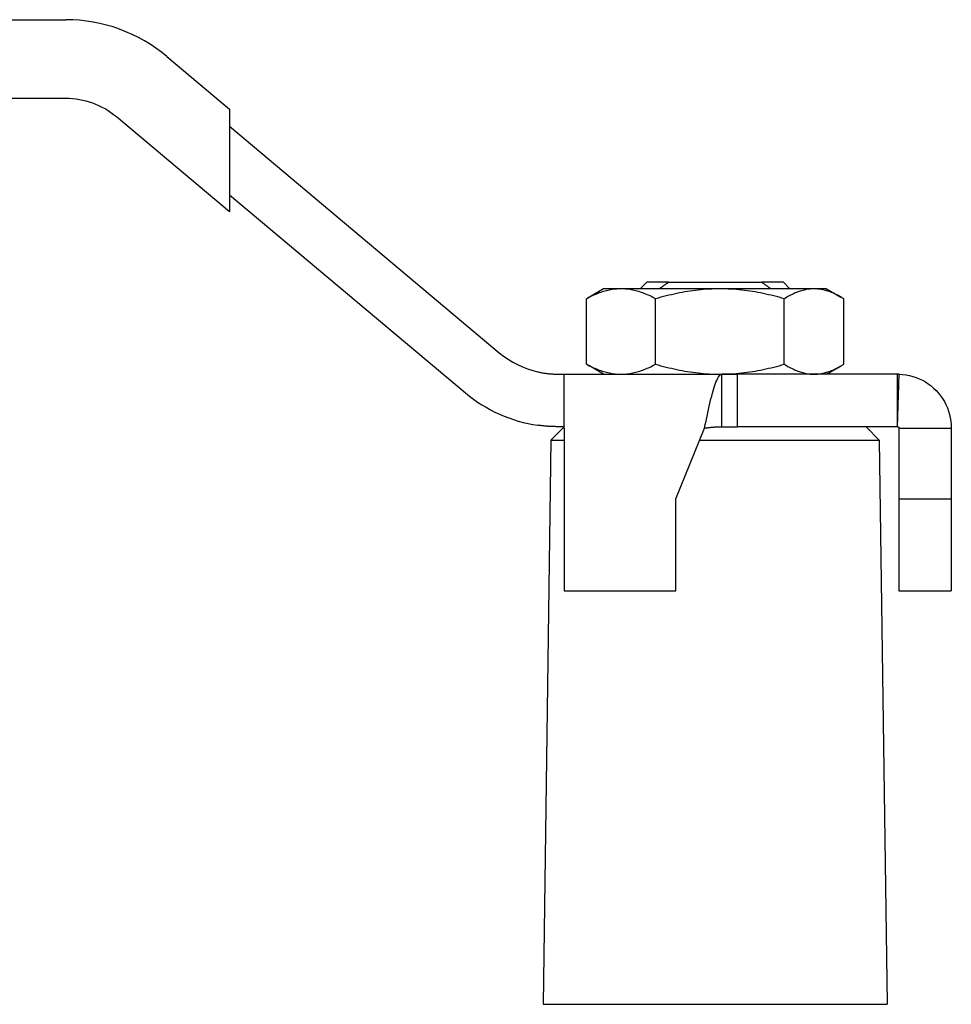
# Model space of a CAD drawing. Header units: millimetres. Extents: x 64 to 3509, y -40 to 420.
# Tile 6 of 12: x 275 to 346, y 235 to 310. Entities that reach past the tile are written whole.
import ezdxf

# ---------------------------------------------------------------- set-up
doc = ezdxf.new("R2010")
doc.units = ezdxf.units.MM
doc.layers.add('DETAIL', color=2, linetype='Continuous')

msp = doc.modelspace()

# ---------------------------------------------------------------- linework, layer by layer
at = {"layer": 'DETAIL'}
for p, q in [((200.322, 310.357), (278.833, 310.357)), ((286.546, 307.549), (291.322, 303.542)), ((278.833, 304.357), (200.322, 304.357)), ((291.322, 303.542), (291.322, 302.237)), ((291.322, 295.71), (282.69, 302.953)), ((291.322, 302.237), (291.322, 297.015)), ((291.322, 302.237), (311.871, 284.995)), ((291.322, 297.015), (291.322, 295.71)), ((291.322, 297.015), (309.299, 281.93)), ((323.122, 290.357), (322.622, 289.857)), ((324.773, 290.357), (323.122, 290.357)), ((324.773, 290.357), (331.872, 290.357)), ((333.522, 290.357), (331.872, 290.357)), ((333.522, 290.357), (334.022, 289.857)), ((319.822, 289.857), (318.739, 289.231)), ((321.153, 289.857), (319.822, 289.857)), ((328.692, 289.857), (321.153, 289.857)), ((335.861, 289.857), (328.692, 289.857)), ((336.822, 289.857), (335.861, 289.857)), ((336.822, 289.857), (337.906, 289.231)), ((318.517, 284.116), (318.517, 289.098)), ((323.789, 284.116), (323.789, 289.098)), ((333.595, 284.116), (333.595, 289.098)), ((338.128, 284.116), (338.128, 289.098)), ((319.822, 283.357), (318.739, 283.983)), ((336.822, 283.357), (337.906, 283.983)), ((316.37, 283.357), (316.822, 283.357)), ((316.822, 283.357), (329.993, 283.357)), ((316.822, 279.257), (316.822, 283.357)), ((328.822, 279.357), (328.822, 283.353)), ((342.222, 283.357), (329.993, 283.357)), ((329.993, 283.357), (329.993, 282.5)), ((342.222, 281.89), (342.222, 283.357)), ((342.225, 279.357), (342.348, 283.355)), ((329.993, 282.5), (329.993, 279.357)), ((342.222, 279.357), (342.222, 281.89)), ((316.822, 279.357), (315.808, 278.343)), ((316.822, 279.357), (316.37, 279.357)), ((316.822, 279.257), (316.822, 266.856)), ((325.322, 273.856), (327.518, 279.257)), ((342.222, 279.357), (329.993, 279.357)), ((339.822, 279.357), (340.836, 278.343)), ((342.322, 279.257), (344.322, 279.257)), ((342.322, 279.257), (342.322, 273.856)), ((344.322, 279.257), (346.322, 279.257)), ((346.322, 279.257), (346.322, 273.856)), ((315.808, 278.343), (315.222, 235.361)), ((315.808, 278.343), (316.822, 278.343)), ((327.147, 278.343), (340.836, 278.343)), ((340.836, 278.343), (341.422, 235.361)), ((325.322, 266.856), (325.322, 273.856)), ((342.322, 273.856), (346.322, 273.856)), ((342.322, 273.856), (342.322, 266.856)), ((346.322, 273.856), (346.322, 266.856)), ((316.822, 266.856), (325.322, 266.856)), ((342.322, 266.856), (346.322, 266.856)), ((315.222, 235.361), (341.422, 235.361))]:
    msp.add_line(p, q, dxfattribs=at)
at = {"layer": 'DETAIL', "flags": 128}
for points in [[(324.773, 290.357), (324.743, 290.337), (324.714, 290.316), (324.685, 290.296), (324.656, 290.276), (324.627, 290.255), (324.598, 290.235), (324.569, 290.214), (324.54, 290.193), (324.512, 290.173), (324.483, 290.152), (324.454, 290.131), (324.425, 290.11), (324.396, 290.09), (324.368, 290.069), (324.339, 290.048), (324.311, 290.027), (324.282, 290.006), (324.253, 289.985), (324.225, 289.963), (324.196, 289.942), (324.168, 289.921), (324.139, 289.9), (324.111, 289.878), (324.083, 289.857)], [(332.562, 289.857), (332.534, 289.878), (332.505, 289.9), (332.477, 289.921), (332.448, 289.942), (332.42, 289.963), (332.391, 289.985), (332.363, 290.006), (332.334, 290.027), (332.305, 290.048), (332.277, 290.069), (332.248, 290.09), (332.219, 290.11), (332.191, 290.131), (332.162, 290.152), (332.133, 290.173), (332.104, 290.193), (332.075, 290.214), (332.046, 290.235), (332.017, 290.255), (331.988, 290.276), (331.959, 290.296), (331.93, 290.316), (331.901, 290.337), (331.872, 290.357)], [(321.153, 289.857), (321.041, 289.855), (320.93, 289.851), (320.819, 289.844), (320.708, 289.833), (320.596, 289.82), (320.485, 289.804), (320.374, 289.785), (320.264, 289.764), (320.153, 289.74), (320.042, 289.713), (319.932, 289.684), (319.822, 289.652), (319.712, 289.618), (319.602, 289.581), (319.492, 289.542), (319.383, 289.501), (319.274, 289.458), (319.165, 289.412), (319.056, 289.364), (318.948, 289.315), (318.84, 289.263), (318.732, 289.21), (318.624, 289.155), (318.517, 289.098)], [(323.789, 289.098), (323.682, 289.154), (323.575, 289.209), (323.467, 289.262), (323.36, 289.314), (323.251, 289.363), (323.143, 289.411), (323.034, 289.456), (322.925, 289.5), (322.815, 289.541), (322.706, 289.58), (322.596, 289.617), (322.486, 289.652), (322.375, 289.684), (322.265, 289.713), (322.154, 289.74), (322.043, 289.764), (321.932, 289.786), (321.821, 289.805), (321.71, 289.821), (321.598, 289.834), (321.487, 289.844), (321.376, 289.851), (321.264, 289.855), (321.153, 289.857)], [(328.692, 289.857), (328.484, 289.855), (328.276, 289.851), (328.069, 289.843), (327.862, 289.833), (327.655, 289.82), (327.448, 289.804), (327.242, 289.785), (327.036, 289.764), (326.831, 289.74), (326.625, 289.713), (326.42, 289.684), (326.216, 289.652), (326.012, 289.618), (325.808, 289.581), (325.604, 289.542), (325.401, 289.501), (325.198, 289.458), (324.996, 289.412), (324.794, 289.365), (324.592, 289.315), (324.391, 289.263), (324.19, 289.21), (323.989, 289.155), (323.789, 289.098)], [(333.595, 289.098), (333.394, 289.155), (333.193, 289.21), (332.992, 289.264), (332.79, 289.315), (332.589, 289.365), (332.387, 289.412), (332.184, 289.458), (331.982, 289.501), (331.779, 289.542), (331.576, 289.581), (331.372, 289.618), (331.168, 289.652), (330.964, 289.684), (330.759, 289.713), (330.554, 289.74), (330.349, 289.764), (330.143, 289.785), (329.937, 289.804), (329.73, 289.82), (329.524, 289.833), (329.316, 289.844), (329.108, 289.851), (328.9, 289.855), (328.692, 289.857)], [(335.861, 289.857), (335.765, 289.855), (335.669, 289.851), (335.573, 289.843), (335.478, 289.833), (335.382, 289.82), (335.286, 289.804), (335.191, 289.785), (335.096, 289.764), (335.001, 289.74), (334.906, 289.713), (334.811, 289.684), (334.717, 289.652), (334.622, 289.618), (334.528, 289.581), (334.434, 289.542), (334.34, 289.501), (334.246, 289.458), (334.152, 289.412), (334.059, 289.365), (333.966, 289.315), (333.873, 289.263), (333.78, 289.21), (333.687, 289.155), (333.595, 289.098)], [(338.128, 289.098), (338.035, 289.155), (337.942, 289.21), (337.849, 289.264), (337.756, 289.315), (337.663, 289.365), (337.57, 289.412), (337.476, 289.458), (337.382, 289.501), (337.289, 289.542), (337.195, 289.581), (337.1, 289.618), (337.006, 289.652), (336.912, 289.684), (336.817, 289.713), (336.722, 289.74), (336.627, 289.764), (336.532, 289.785), (336.437, 289.804), (336.342, 289.82), (336.246, 289.833), (336.15, 289.844), (336.054, 289.851), (335.958, 289.855), (335.861, 289.857)], [(318.517, 289.098), (318.526, 289.104), (318.535, 289.109), (318.544, 289.115), (318.554, 289.121), (318.563, 289.126), (318.572, 289.132), (318.581, 289.138), (318.591, 289.143), (318.6, 289.149), (318.609, 289.155), (318.618, 289.16), (318.628, 289.166), (318.637, 289.171), (318.646, 289.177), (318.655, 289.182), (318.665, 289.188), (318.674, 289.193), (318.683, 289.199), (318.692, 289.204), (318.702, 289.21), (318.711, 289.215), (318.72, 289.221), (318.729, 289.226), (318.739, 289.231)], [(314.822, 283.53), (314.895, 283.514), (314.968, 283.499), (315.041, 283.484), (315.114, 283.471), (315.186, 283.458), (315.258, 283.446), (315.329, 283.435), (315.4, 283.425), (315.469, 283.416), (315.539, 283.407), (315.607, 283.399), (315.674, 283.392), (315.74, 283.386), (315.805, 283.38), (315.869, 283.375), (315.931, 283.371), (315.992, 283.367), (316.051, 283.364), (316.109, 283.362), (316.165, 283.36), (316.219, 283.359), (316.271, 283.358), (316.322, 283.357), (316.37, 283.357)], [(318.517, 284.116), (318.624, 284.059), (318.732, 284.004), (318.84, 283.951), (318.948, 283.899), (319.056, 283.85), (319.165, 283.802), (319.274, 283.757), (319.383, 283.713), (319.493, 283.672), (319.602, 283.633), (319.712, 283.596), (319.822, 283.562), (319.932, 283.53), (320.043, 283.5), (320.153, 283.473), (320.264, 283.449), (320.374, 283.428), (320.485, 283.409), (320.596, 283.393), (320.708, 283.38), (320.819, 283.37), (320.93, 283.363), (321.041, 283.358), (321.153, 283.357)], [(318.739, 283.983), (318.729, 283.988), (318.72, 283.993), (318.711, 283.999), (318.702, 284.004), (318.692, 284.01), (318.683, 284.015), (318.674, 284.02), (318.665, 284.026), (318.655, 284.031), (318.646, 284.037), (318.637, 284.043), (318.628, 284.048), (318.618, 284.054), (318.609, 284.059), (318.6, 284.065), (318.591, 284.071), (318.581, 284.076), (318.572, 284.082), (318.563, 284.088), (318.554, 284.093), (318.544, 284.099), (318.535, 284.105), (318.526, 284.11), (318.517, 284.116)], [(321.153, 283.357), (321.264, 283.358), (321.376, 283.363), (321.487, 283.37), (321.599, 283.381), (321.71, 283.394), (321.821, 283.41), (321.932, 283.429), (322.043, 283.45), (322.154, 283.474), (322.265, 283.501), (322.375, 283.53), (322.486, 283.562), (322.596, 283.597), (322.706, 283.633), (322.815, 283.672), (322.925, 283.714), (323.034, 283.757), (323.143, 283.803), (323.251, 283.851), (323.36, 283.9), (323.467, 283.952), (323.575, 284.005), (323.682, 284.06), (323.789, 284.116)], [(323.789, 284.116), (323.989, 284.059), (324.19, 284.004), (324.392, 283.95), (324.593, 283.899), (324.795, 283.849), (324.997, 283.802), (325.199, 283.756), (325.402, 283.713), (325.605, 283.672), (325.808, 283.633), (326.011, 283.596), (326.215, 283.562), (326.42, 283.53), (326.624, 283.501), (326.829, 283.474), (327.034, 283.45), (327.24, 283.428), (327.446, 283.41), (327.653, 283.394), (327.86, 283.38), (328.067, 283.37), (328.275, 283.363), (328.483, 283.358), (328.692, 283.357)], [(328.692, 283.357), (328.9, 283.358), (329.107, 283.363), (329.315, 283.37), (329.522, 283.381), (329.728, 283.394), (329.935, 283.41), (330.141, 283.429), (330.347, 283.45), (330.553, 283.474), (330.758, 283.501), (330.963, 283.53), (331.167, 283.562), (331.372, 283.596), (331.576, 283.633), (331.779, 283.671), (331.982, 283.713), (332.185, 283.756), (332.388, 283.802), (332.59, 283.849), (332.791, 283.899), (332.993, 283.951), (333.194, 284.004), (333.394, 284.059), (333.595, 284.116)], [(333.595, 284.116), (333.687, 284.059), (333.78, 284.004), (333.873, 283.95), (333.966, 283.899), (334.06, 283.849), (334.153, 283.802), (334.246, 283.756), (334.34, 283.713), (334.434, 283.672), (334.528, 283.633), (334.622, 283.596), (334.716, 283.562), (334.811, 283.53), (334.905, 283.501), (335, 283.474), (335.095, 283.45), (335.19, 283.428), (335.285, 283.41), (335.381, 283.394), (335.477, 283.38), (335.573, 283.37), (335.669, 283.363), (335.765, 283.358), (335.861, 283.357)], [(335.861, 283.357), (335.957, 283.358), (336.053, 283.363), (336.149, 283.37), (336.245, 283.381), (336.341, 283.394), (336.436, 283.41), (336.531, 283.429), (336.627, 283.45), (336.722, 283.474), (336.817, 283.501), (336.911, 283.53), (337.006, 283.562), (337.1, 283.596), (337.195, 283.633), (337.289, 283.671), (337.383, 283.713), (337.476, 283.756), (337.57, 283.802), (337.663, 283.849), (337.757, 283.899), (337.85, 283.951), (337.943, 284.004), (338.035, 284.059), (338.128, 284.116)], [(327.518, 279.257), (327.573, 279.518), (327.627, 279.777), (327.681, 280.035), (327.736, 280.289), (327.79, 280.54), (327.844, 280.785), (327.899, 281.024), (327.953, 281.255), (328.007, 281.479), (328.062, 281.694), (328.116, 281.898), (328.17, 282.093), (328.225, 282.275), (328.279, 282.445), (328.333, 282.603), (328.388, 282.747), (328.442, 282.877), (328.496, 282.992), (328.551, 283.092), (328.605, 283.176), (328.659, 283.245), (328.714, 283.297), (328.768, 283.333), (328.822, 283.353)], [(342.348, 283.355), (342.61, 283.338), (342.871, 283.305), (343.129, 283.255), (343.384, 283.189), (343.634, 283.106), (343.878, 283.008), (344.115, 282.894), (344.344, 282.765), (344.565, 282.622), (344.776, 282.464), (344.976, 282.294), (345.165, 282.111), (345.342, 281.917), (345.506, 281.711), (345.657, 281.496), (345.794, 281.271), (345.915, 281.038), (346.022, 280.797), (346.113, 280.55), (346.188, 280.298), (346.246, 280.041), (346.288, 279.782), (346.314, 279.52), (346.322, 279.257)], [(316.37, 279.357), (316.322, 279.357), (316.272, 279.357), (316.219, 279.358), (316.165, 279.359), (316.11, 279.36), (316.052, 279.362), (315.993, 279.364), (315.932, 279.366), (315.87, 279.369), (315.807, 279.372), (315.742, 279.375), (315.676, 279.379), (315.609, 279.384), (315.541, 279.389), (315.472, 279.394), (315.402, 279.4), (315.332, 279.406), (315.26, 279.413), (315.188, 279.421), (315.116, 279.429), (315.043, 279.437), (314.97, 279.446), (314.896, 279.456), (314.822, 279.466)], [(327.518, 279.257), (327.573, 279.263), (327.627, 279.27), (327.681, 279.276), (327.736, 279.282), (327.79, 279.288), (327.844, 279.294), (327.899, 279.3), (327.953, 279.306), (328.007, 279.311), (328.062, 279.316), (328.116, 279.321), (328.17, 279.326), (328.225, 279.331), (328.279, 279.335), (328.333, 279.339), (328.388, 279.342), (328.442, 279.345), (328.496, 279.348), (328.551, 279.35), (328.605, 279.353), (328.659, 279.354), (328.714, 279.356), (328.768, 279.356), (328.822, 279.357)], [(328.822, 279.357), (328.871, 279.357), (328.92, 279.357), (328.969, 279.357), (329.017, 279.357), (329.066, 279.357), (329.115, 279.357), (329.164, 279.357), (329.212, 279.357), (329.261, 279.357), (329.31, 279.357), (329.359, 279.357), (329.407, 279.357), (329.456, 279.357), (329.505, 279.357), (329.554, 279.357), (329.603, 279.357), (329.651, 279.357), (329.7, 279.357), (329.749, 279.357), (329.798, 279.357), (329.846, 279.357), (329.895, 279.357), (329.944, 279.357), (329.993, 279.357)], [(342.222, 279.357), (342.222, 279.357), (342.223, 279.357), (342.223, 279.357), (342.223, 279.357), (342.223, 279.357), (342.223, 279.357), (342.223, 279.357), (342.223, 279.357), (342.223, 279.357), (342.224, 279.357), (342.224, 279.357), (342.224, 279.357), (342.224, 279.357), (342.224, 279.357), (342.224, 279.357), (342.224, 279.357), (342.224, 279.357), (342.225, 279.357), (342.225, 279.357), (342.225, 279.357), (342.225, 279.357), (342.225, 279.357), (342.225, 279.357), (342.225, 279.357)], [(342.225, 279.357), (342.232, 279.357), (342.238, 279.356), (342.244, 279.354), (342.251, 279.353), (342.257, 279.351), (342.263, 279.348), (342.268, 279.346), (342.274, 279.343), (342.279, 279.339), (342.285, 279.335), (342.289, 279.331), (342.294, 279.327), (342.298, 279.322), (342.302, 279.317), (342.306, 279.312), (342.309, 279.306), (342.312, 279.3), (342.315, 279.295), (342.317, 279.288), (342.319, 279.282), (342.32, 279.276), (342.321, 279.27), (342.322, 279.263), (342.322, 279.257)]]:
    msp.add_lwpolyline(points, dxfattribs=at)
at = {"layer": 'DETAIL'}
for centre, radius, start, end in [((278.833, 298.357), 12, 50, 90), ((278.833, 298.357), 6, 50, 90), ((316.37, 290.357), 7, 230, 257.22558), ((316.37, 290.357), 11, 230, 261.91116)]:
    msp.add_arc(centre, radius, start, end, dxfattribs=at)
for centre, major_axis, ratio, start_param, end_param in [((329.407, 101.655), (25.679, 179.921), 0.988425, 0.140146, 0.14666), ((340.431, 162.151), (1.854, 121.205), 0.183905, 6.280372, 6.285998)]:
    msp.add_ellipse(centre, major_axis=major_axis, ratio=ratio, start_param=start_param, end_param=end_param, dxfattribs=at)

doc.saveas('drawing.dxf')
